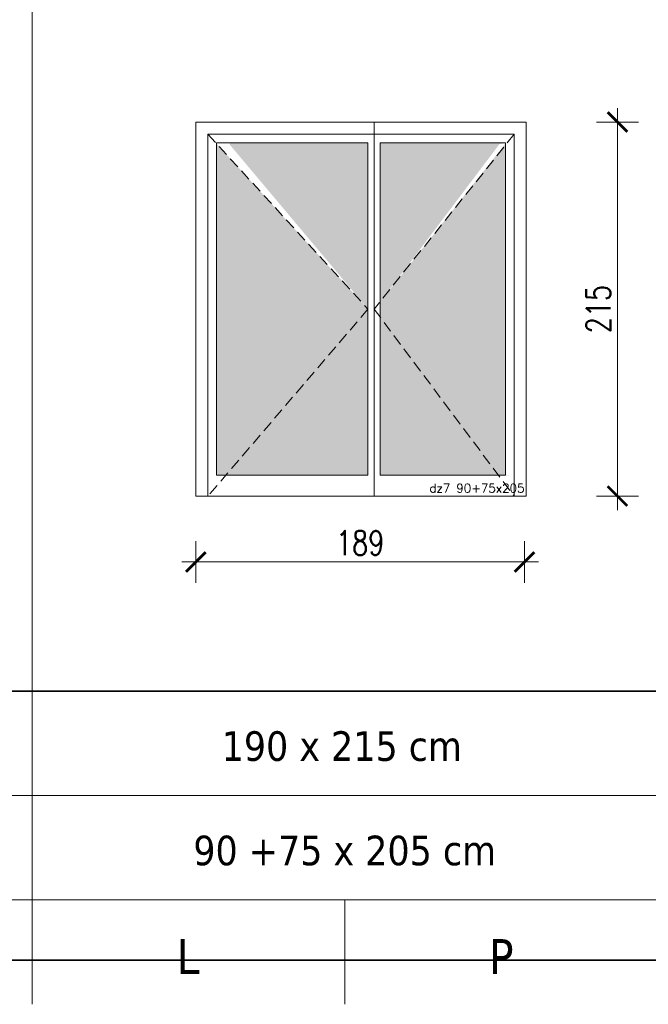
# Model space of a CAD drawing. Header units: millimetres. Extents: x 23192 to 149900, y -396339 to -79279.
# Tile 37 of 136: x 69819 to 70180, y -215125 to -214559. Entities that reach past the tile are written whole.
import ezdxf

# ---------------------------------------------------------------- set-up
doc = ezdxf.new("R2010")
doc.units = ezdxf.units.MM
doc.linetypes.add('CACHE', pattern=[9.525, 6.35, -3.175])
doc.layers.get('0').update_dxf_attribs({"lineweight": 0})
for name, color, linetype, lineweight in [('0_LEGENDA', 7, 'Continuous', 13), ('Hatch', 4, 'Continuous', 5), ('Istn-okna', 6, 'Continuous', 13), ('KOREkty', 190, 'Continuous', 35)]:
    doc.layers.add(name, color=color, linetype=linetype, lineweight=lineweight)
doc.styles.add('ARIAL', font='tahoma.ttf')
doc.styles.add('SIMPLEX', font='simplex.shx', dxfattribs={"width": 0.77})
doc.styles.add('TXT', font='simplex.shx')
doc.dimstyles.new('OL PB 200', dxfattribs={"dimscale": 4, "dimtxt": 3.5, "dimasz": 0.2, "dimexe": 10, "dimexo": 10, "dimgap": 1, "dimtad": 1, "dimdec": 1, "dimrnd": 0.5, "dimzin": 9, "dimdsep": 46, "dimtxsty": 'SIMPLEX', "dimblk": 'thick_MSz', "dimcen": 0.1, "dimdle": 8, "dimse1": 1, "dimse2": 1, "dimclrd": 256, "dimclre": 256, "dimclrt": 3, "dimadec": 1, "dimazin": 2, "dimtfac": 1, "dimtdec": 1, "dimtix": 1, "dimtofl": 0, "dimtmove": 2, "dimatfit": 3, "dimldrblk": 'thick_MSz', "dimfxl": 10, "dimfxlon": 1, "dimtolj": 1, "dimlwd": -1, "dimlwe": -1, "dimarcsym": 0})

# ---------------------------------------------------------------- blocks, each defined once
blk = doc.blocks.new('thick_MSz')
for p, q in [((0, 15), (0, -15)), ((-10, 0), (10, 0))]:
    blk.add_line(p, q)
at = {"const_width": 2, "elevation": 2}
blk.add_lwpolyline([(-7.07, -7.07), (7.07, 7.07)], dxfattribs=at)
blk = doc.blocks.new('*D365')
at = {"layer": '0_LEGENDA', "transparency": 16777216}
blk.add_line((70162.6, -214832.15), (70162.6, -214618.75), dxfattribs=at)
at = {"layer": 'DEFPOINTS', "color": 0, "transparency": 16777216}
for p in [(70110.17, -214617.95), (70162.6, -214617.95), (70110.17, -214832.95)]:
    blk.add_point(p, dxfattribs=at)
at = {"layer": '0_LEGENDA', "transparency": 16777216, "xscale": 0.8, "yscale": 0.8, "zscale": 0.8}
for p, rotation in [((70162.6, -214617.95), 90), ((70162.6, -214832.95), 270)]:
    blk.add_blockref('thick_MSz', p, dxfattribs=dict(at, rotation=rotation))
at = {"layer": '0_LEGENDA', "color": 3, "transparency": 16777216, "insert": (70151.6, -214725.45), "char_height": 14, "attachment_point": 5, "rotation": 90, "style": 'SIMPLEX'}
blk.add_mtext('\\A1;215', dxfattribs=at)
blk = doc.blocks.new('*D366')
at = {"layer": '0_LEGENDA', "transparency": 16777216}
blk.add_line((70108.37, -214870.79), (69920.97, -214870.79), dxfattribs=at)
at = {"layer": 'DEFPOINTS', "color": 0, "transparency": 16777216}
for p in [(69920.17, -214832.95), (70109.17, -214832.95), (69920.17, -214870.79)]:
    blk.add_point(p, dxfattribs=at)
at = {"layer": '0_LEGENDA', "transparency": 16777216, "xscale": 0.8, "yscale": 0.8, "zscale": 0.8, "rotation": 180}
blk.add_blockref('thick_MSz', (69920.17, -214870.79), dxfattribs=at)
at = {"layer": '0_LEGENDA', "transparency": 16777216, "xscale": 0.8, "yscale": 0.8, "zscale": 0.8}
blk.add_blockref('thick_MSz', (70109.17, -214870.79), dxfattribs=at)
at = {"layer": '0_LEGENDA', "color": 3, "transparency": 16777216, "insert": (70014.67, -214859.79), "char_height": 14, "attachment_point": 5, "style": 'SIMPLEX'}
blk.add_mtext('\\A1;189', dxfattribs=at)

msp = doc.modelspace()

# ---------------------------------------------------------------- hatches: boundary and pattern name
at = {"layer": 'Hatch', "true_color": 0x575757}
h = msp.add_hatch(dxfattribs=at)
h.set_pattern_fill('DOTS', color=251)
h.paths.add_polyline_path([(70019.175, -214725.453), (69944.107, -214820.953), (70019.175, -214820.953)], flags=17)
h.paths.add_polyline_path([(70019.175, -214725.453), (69932.175, -214630.426), (69932.175, -214820.48), (69944.107, -214820.953)])
h.paths.add_polyline_path([(70019.175, -214629.953), (69939.675, -214629.953), (69939.675, -214630.9), (70019.175, -214725.453)])
h = msp.add_hatch(dxfattribs=at)
h.set_pattern_fill('DOTS', color=251)
h.paths.add_polyline_path([(70094.718, -214630.663), (70098.175, -214629.953), (70026.175, -214629.953), (70026.175, -214721.456)])
h.paths.add_polyline_path([(70098.175, -214630.308), (70026.175, -214721.456), (70026.175, -214729.729), (70100.851, -214820.953), (70098.175, -214820.598)])
h.paths.add_polyline_path([(70026.175, -214729.729), (70026.175, -214820.953), (70100.851, -214820.953)], flags=17)

# ---------------------------------------------------------------- linework, layer by layer
at = {"layer": '0_LEGENDA', "linetype": 'ByBlock', "ltscale": 5}
for p, q in [((69826.044, -215124.923), (69826.044, -213926.766)), ((67259.041, -214945.05), (70545.707, -214945.035)), ((67639.214, -215005.05), (70545.71, -215005.019)), ((67259.041, -215065.05), (70545.713, -215065.035)), ((67259.041, -215065.05), (70545.713, -215065.035)), ((67259.041, -215065.05), (70545.713, -215065.035)), ((70005.777, -215064.997), (70005.777, -215124.997))]:
    msp.add_line(p, q, dxfattribs=at)
at = {"layer": 'Hatch', "color": 251, "linetype": 'CACHE', "true_color": 0x575757}
for points in [[(69927.175, -214624.953), (70019.175, -214725.453), (69927.175, -214832.953)], [(70103.175, -214624.953), (70022.675, -214725.453), (70103.175, -214832.953)]]:
    msp.add_lwpolyline(points, dxfattribs=at)
at = {"layer": 'Istn-okna'}
for p, q in [((70103.175, -214624.953), (69927.175, -214624.953)), ((69927.175, -214624.953), (69927.175, -214832.953)), ((70103.175, -214832.953), (70103.175, -214624.953)), ((70019.175, -214629.953), (69932.175, -214629.953)), ((69932.175, -214629.953), (69932.175, -214820.953)), ((70098.175, -214629.953), (70026.175, -214629.953)), ((70098.175, -214820.953), (70098.175, -214629.953))]:
    msp.add_line(p, q, dxfattribs=at)
for points in [[(70110.175, -214832.953), (70110.175, -214617.953), (69920.175, -214617.953), (69920.175, -214832.953)], [(70022.675, -214832.953), (70022.675, -214617.953)], [(70019.175, -214820.953), (70019.175, -214629.953)], [(70026.175, -214820.953), (70026.175, -214629.953)], [(69932.175, -214820.953), (70019.175, -214820.953)], [(70026.175, -214820.953), (70098.175, -214820.953)], [(69920.175, -214832.953), (70110.175, -214832.953)]]:
    msp.add_lwpolyline(points, dxfattribs=at)
at = {"layer": 'KOREkty'}
msp.add_lwpolyline([(67665.983, -214945.048), (72306.583, -214945.048), (72306.583, -215099.544), (67665.983, -215099.544)], close=True, dxfattribs=at)

# ---------------------------------------------------------------- texts
at = {"insert": (70054.51, -214825.87), "char_height": 5, "attachment_point": 1, "style": 'TXT'}
msp.add_mtext_dynamic_manual_height_columns('dz7 90+75x205', width=52.62992, gutter_width=75, heights=[0], dxfattribs=at)
at = {"layer": '0_LEGENDA', "linetype": 'ByBlock', "ltscale": 5, "attachment_point": 1, "style": 'ARIAL'}
for s, insert, char_height, width in [('\\pxqc;{\\C4;190} x {\\C4;215} cm', (69922.737, -214968.073), 17, 162.7638), ('\\pxqc;90 +75 x 205 cm', (69825.777, -215028.073), 17, 360), ('\\pxqc;L', (69825.777, -215087.526), 20, 180), ('\\pxqc;P', (70005.777, -215087.526), 20, 180)]:
    msp.add_mtext(s, dxfattribs=dict(at, insert=insert, char_height=char_height, width=width))

# ---------------------------------------------------------------- dimensions: what is measured, and where the dimension line sits
at = {"layer": '0_LEGENDA'}
for p1, p2, distance, picture, middle in [((70110.175, -214832.953), (70110.175, -214617.953), -52.423, '*D365', (70151.597, -214725.453)), ((70109.175, -214832.953), (69920.175, -214832.953), 37.833, '*D366', (70014.675, -214859.787))]:
    dim = msp.add_aligned_dim(p1=p1, p2=p2, distance=distance, dimstyle='OL PB 200', dxfattribs=at)
    dim.commit()
    dim.dimension.update_dxf_attribs({"geometry": picture, "text_midpoint": middle})

doc.saveas('drawing.dxf')
